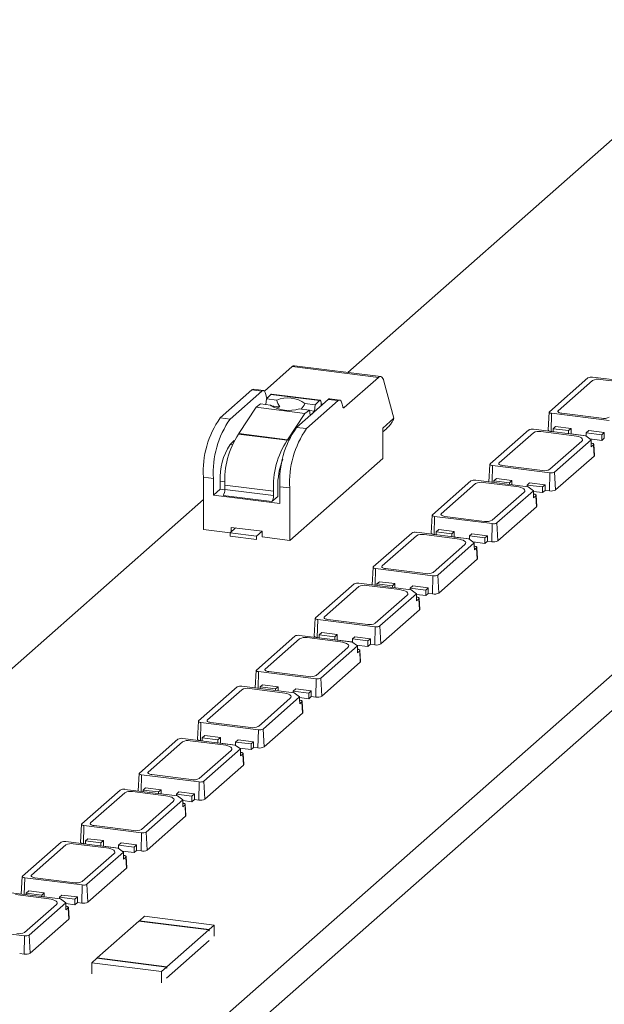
# Model space of a CAD drawing. Header units: millimetres. Extents: x -97 to 121, y 100 to 279.
# Tile 9 of 10: x 65 to 90, y 233 to 274. Entities that reach past the tile are written whole.
import ezdxf

# ---------------------------------------------------------------- set-up
doc = ezdxf.new("R2010")
doc.units = ezdxf.units.MM

msp = doc.modelspace()

# ---------------------------------------------------------------- linework, layer by layer
at = {"color": 7, "linetype": 'Continuous', "lineweight": 15}
for p, q in [((121.29, 274.39), (-74.932, 101.338)), ((78.72, 259.474), (94.545, 273.43)), ((121.29, 272.882), (-74.932, 99.83)), ((75.198, 258.687), (76.37, 259.721)), ((76.37, 259.721), (80.018, 259.262)), ((80.112, 259.299), (76.464, 259.758)), ((80.018, 259.262), (78.574, 257.988)), ((80.669, 257.539), (80.248, 259.111)), ((87.241, 257.813), (88.868, 259.247)), ((87.615, 257.855), (89.065, 259.133)), ((89.068, 259.277), (91.283, 258.998)), ((89.387, 259.182), (90.79, 259.005)), ((74.671, 258.741), (73.33, 257.558)), ((75.092, 258.688), (73.751, 257.505)), ((74.671, 258.741), (75.092, 258.688)), ((75.155, 258.713), (74.734, 258.766)), ((75.286, 258.435), (75.245, 258.587)), ((75.284, 258.36), (75.464, 258.543)), ((75.464, 258.543), (77.522, 258.284)), ((77.551, 258.298), (75.493, 258.557)), ((74.844, 258), (75.038, 258.143)), ((75.461, 258.09), (75.038, 258.143)), ((75.284, 258.36), (75.259, 258.116)), ((75.72, 258.305), (75.284, 258.36)), ((76.557, 257.152), (77.898, 258.335)), ((77.342, 258.101), (76.906, 258.155)), ((78.319, 258.282), (76.978, 257.099)), ((77.522, 258.284), (77.342, 258.101)), ((77.598, 258.07), (77.596, 258.171)), ((77.669, 258.132), (77.597, 258.141)), ((77.898, 258.335), (78.319, 258.282)), ((78.382, 258.306), (77.961, 258.359)), ((78.513, 258.028), (78.472, 258.181)), ((74.844, 258), (74.116, 256.887)), ((74.844, 258), (76.902, 257.74)), ((75.461, 258.09), (75.473, 258.069)), ((75.473, 258.069), (75.847, 258.021)), ((76.902, 257.74), (76.174, 256.627)), ((77.096, 257.884), (76.672, 257.938)), ((77.096, 257.884), (76.902, 257.74)), ((77.137, 257.663), (77.096, 257.884)), ((77.1, 257.864), (77.315, 257.836)), ((77.315, 257.836), (77.196, 257.715)), ((77.342, 258.101), (77.315, 257.836)), ((87.231, 257.795), (87.187, 257.041)), ((87.316, 256.978), (87.332, 257.746)), ((89.764, 257.439), (87.332, 257.746)), ((89.445, 257.535), (87.761, 257.747)), ((73.751, 257.505), (73.33, 257.558)), ((80.195, 257.121), (80.669, 257.539)), ((74.116, 256.887), (76.174, 256.627)), ((76.978, 257.099), (76.557, 257.152)), ((80.195, 255.835), (80.195, 257.121)), ((80.195, 256.96), (80.365, 257.11)), ((84.74, 255.607), (86.366, 257.041)), ((85.114, 255.649), (86.564, 256.927)), ((86.567, 257.071), (88.781, 256.792)), ((86.886, 256.976), (88.289, 256.799)), ((87.397, 256.968), (87.316, 256.978)), ((87.397, 257.096), (87.503, 257.19)), ((87.397, 256.967), (87.397, 257.096)), ((88.052, 257.014), (87.397, 257.096)), ((87.503, 257.19), (88.158, 257.107)), ((88.158, 257.107), (88.052, 257.014)), ((88.052, 257.014), (88.052, 256.884)), ((88.158, 256.872), (88.158, 257.107)), ((88.8, 256.92), (88.906, 257.013)), ((89.455, 256.837), (88.8, 256.92)), ((88.8, 256.778), (88.8, 256.92)), ((88.906, 257.013), (89.561, 256.931)), ((89.561, 256.931), (89.455, 256.837)), ((89.561, 256.695), (89.561, 256.931)), ((73.745, 256.423), (73.921, 256.603)), ((76.162, 256.612), (74.104, 256.871)), ((88.609, 256.562), (87.265, 255.378)), ((89.007, 256.625), (87.463, 255.264)), ((88.157, 256.871), (88.158, 256.872)), ((88.8, 256.791), (88.158, 256.872)), ((88.781, 256.792), (89.007, 256.625)), ((88.954, 256.664), (89.455, 256.601)), ((89.008, 256.514), (89.007, 256.625)), ((89.011, 256.33), (89.008, 256.514)), ((89.455, 256.837), (89.455, 256.601)), ((89.455, 256.601), (89.561, 256.695)), ((89.105, 256.413), (89.011, 256.33)), ((89.131, 255.938), (89.105, 256.413)), ((89.144, 255.963), (89.116, 256.435)), ((76.271, 252.374), (80.195, 255.835)), ((89.131, 255.938), (87.504, 254.504)), ((84.73, 255.589), (84.686, 254.849)), ((87.262, 255.233), (84.83, 255.54)), ((86.943, 255.329), (85.259, 255.541)), ((87.262, 255.233), (87.247, 254.465)), ((87.504, 254.504), (87.463, 255.264)), ((72.623, 252.833), (72.623, 255.049)), ((72.623, 255.049), (73.044, 254.996)), ((73.044, 254.996), (73.044, 254.289)), ((73.326, 254.538), (73.326, 254.877)), ((82.3, 253.455), (83.927, 254.89)), ((84.127, 254.92), (86.342, 254.641)), ((84.446, 254.824), (85.849, 254.647)), ((84.896, 254.89), (85.002, 254.984)), ((85.55, 254.808), (84.896, 254.89)), ((84.896, 254.823), (84.896, 254.89)), ((85.002, 254.984), (85.656, 254.901)), ((85.656, 254.901), (85.55, 254.808)), ((85.55, 254.808), (85.55, 254.74)), ((85.656, 254.727), (85.656, 254.901)), ((86.299, 254.714), (86.405, 254.807)), ((86.405, 254.807), (87.06, 254.725)), ((73.044, 254.289), (73.326, 254.538)), ((73.524, 254.513), (73.326, 254.538)), ((73.524, 254.712), (75.582, 254.453)), ((73.524, 254.712), (73.524, 254.524)), ((73.524, 254.524), (75.582, 254.265)), ((75.582, 254.453), (75.582, 254.265)), ((75.759, 254.232), (75.759, 254.609)), ((75.85, 254.642), (76.271, 254.589)), ((75.85, 253.935), (75.85, 254.642)), ((76.271, 254.589), (76.271, 252.374)), ((82.674, 253.497), (84.124, 254.776)), ((86.169, 254.411), (84.826, 253.226)), ((86.567, 254.474), (85.023, 253.112)), ((86.953, 254.631), (86.299, 254.714)), ((86.299, 254.646), (86.299, 254.714)), ((86.342, 254.641), (86.567, 254.474)), ((86.568, 254.363), (86.567, 254.474)), ((86.568, 254.444), (86.953, 254.395)), ((87.06, 254.725), (86.953, 254.631)), ((86.953, 254.631), (86.953, 254.395)), ((86.953, 254.395), (87.06, 254.489)), ((87.06, 254.489), (87.06, 254.725)), ((87.247, 254.465), (87.06, 254.489)), ((51.871, 235.795), (72.623, 254.097)), ((73.044, 254.289), (75.85, 253.935)), ((75.511, 254.014), (73.453, 254.273)), ((75.511, 254.014), (75.759, 254.232)), ((86.571, 254.179), (86.568, 254.363)), ((86.665, 254.262), (86.571, 254.179)), ((86.691, 253.787), (86.665, 254.262)), ((86.704, 253.812), (86.676, 254.283)), ((86.691, 253.787), (85.065, 252.353)), ((82.29, 253.438), (82.246, 252.684)), ((82.375, 252.62), (82.391, 253.388)), ((84.823, 253.082), (82.391, 253.388)), ((84.504, 253.178), (82.82, 253.39)), ((72.623, 252.833), (73.745, 252.692)), ((73.744, 252.691), (73.979, 252.898)), ((73.792, 252.922), (75.102, 252.757)), ((73.792, 252.733), (73.792, 252.922)), ((75.102, 252.757), (74.867, 252.55)), ((75.102, 252.521), (75.102, 252.757)), ((81.626, 252.714), (83.84, 252.435)), ((82.456, 252.739), (82.562, 252.832)), ((82.456, 252.609), (82.456, 252.739)), ((83.111, 252.656), (82.456, 252.739)), ((82.562, 252.832), (83.217, 252.75)), ((83.217, 252.75), (83.111, 252.656)), ((83.217, 252.514), (83.217, 252.75)), ((84.823, 253.082), (84.807, 252.314)), ((85.065, 252.353), (85.023, 253.112)), ((73.744, 252.691), (74.867, 252.55)), ((73.744, 252.55), (73.744, 252.691)), ((73.744, 252.55), (74.867, 252.408)), ((74.867, 252.55), (74.867, 252.408)), ((75.102, 252.521), (76.271, 252.374)), ((79.799, 251.249), (81.425, 252.684)), ((80.173, 251.291), (81.623, 252.57)), ((81.945, 252.618), (83.348, 252.441)), ((82.456, 252.61), (82.375, 252.62)), ((83.111, 252.656), (83.111, 252.527)), ((83.216, 252.513), (83.217, 252.514)), ((83.859, 252.433), (83.217, 252.514)), ((83.84, 252.435), (84.066, 252.268)), ((83.859, 252.562), (83.965, 252.656)), ((84.514, 252.48), (83.859, 252.562)), ((83.859, 252.421), (83.859, 252.562)), ((83.965, 252.656), (84.62, 252.573)), ((84.013, 252.307), (84.514, 252.244)), ((84.62, 252.573), (84.514, 252.48)), ((84.514, 252.48), (84.514, 252.244)), ((84.514, 252.244), (84.62, 252.337)), ((84.62, 252.337), (84.62, 252.573)), ((84.807, 252.314), (84.62, 252.337)), ((83.668, 252.205), (82.324, 251.02)), ((84.066, 252.268), (82.522, 250.906)), ((84.067, 252.156), (84.066, 252.268)), ((84.07, 251.973), (84.067, 252.156)), ((84.164, 252.056), (84.07, 251.973)), ((84.19, 251.581), (84.164, 252.056)), ((84.203, 251.606), (84.175, 252.077)), ((84.19, 251.581), (82.563, 250.147)), ((79.789, 251.232), (79.745, 250.492)), ((82.321, 250.876), (79.889, 251.182)), ((82.002, 250.972), (80.318, 251.184)), ((82.321, 250.876), (82.306, 250.108)), ((82.563, 250.147), (82.522, 250.906)), ((77.359, 249.098), (78.986, 250.532)), ((77.734, 249.14), (79.183, 250.418)), ((79.186, 250.562), (81.401, 250.283)), ((79.505, 250.467), (80.908, 250.29)), ((79.955, 250.533), (80.061, 250.626)), ((79.955, 250.465), (79.955, 250.533)), ((80.609, 250.45), (79.955, 250.533)), ((80.061, 250.626), (80.715, 250.544)), ((80.715, 250.544), (80.609, 250.45)), ((80.609, 250.45), (80.609, 250.383)), ((80.715, 250.37), (80.715, 250.544)), ((81.358, 250.356), (81.464, 250.45)), ((82.013, 250.274), (81.358, 250.356)), ((81.358, 250.289), (81.358, 250.356)), ((81.401, 250.283), (81.627, 250.117)), ((81.464, 250.45), (82.119, 250.367)), ((82.119, 250.367), (82.013, 250.274)), ((82.013, 250.274), (82.013, 250.038)), ((82.119, 250.131), (82.119, 250.367)), ((81.228, 250.054), (79.885, 248.869)), ((81.627, 250.117), (80.082, 248.755)), ((81.627, 250.005), (81.627, 250.117)), ((81.627, 250.087), (82.013, 250.038)), ((81.63, 249.821), (81.627, 250.005)), ((81.724, 249.904), (81.63, 249.821)), ((81.75, 249.43), (81.724, 249.904)), ((81.763, 249.454), (81.735, 249.926)), ((82.013, 250.038), (82.119, 250.131)), ((82.306, 250.108), (82.119, 250.131)), ((81.75, 249.43), (80.124, 247.995)), ((77.349, 249.08), (77.305, 248.326)), ((77.434, 248.263), (77.45, 249.031)), ((79.882, 248.725), (77.45, 249.031)), ((79.563, 248.82), (77.879, 249.032)), ((79.882, 248.725), (79.866, 247.956)), ((80.124, 247.995), (80.082, 248.755)), ((74.858, 246.892), (76.484, 248.326)), ((75.232, 246.934), (76.682, 248.212)), ((76.685, 248.356), (78.899, 248.077)), ((77.004, 248.261), (78.407, 248.084)), ((77.515, 248.253), (77.434, 248.263)), ((77.515, 248.381), (77.621, 248.475)), ((77.515, 248.252), (77.515, 248.381)), ((78.17, 248.299), (77.515, 248.381)), ((77.621, 248.475), (78.276, 248.392)), ((78.276, 248.392), (78.17, 248.299)), ((78.17, 248.299), (78.17, 248.169)), ((78.275, 248.156), (78.276, 248.157)), ((78.276, 248.157), (78.276, 248.392)), ((78.918, 248.076), (78.276, 248.157)), ((78.918, 248.205), (79.024, 248.298)), ((78.918, 248.063), (78.918, 248.205)), ((79.573, 248.122), (78.918, 248.205)), ((79.024, 248.298), (79.679, 248.216)), ((79.679, 248.216), (79.573, 248.122)), ((79.679, 247.98), (79.679, 248.216)), ((78.727, 247.847), (77.384, 246.663)), ((79.125, 247.911), (77.581, 246.549)), ((78.899, 248.077), (79.125, 247.911)), ((79.072, 247.95), (79.573, 247.886)), ((79.126, 247.799), (79.125, 247.911)), ((79.129, 247.615), (79.126, 247.799)), ((79.262, 247.248), (79.234, 247.72)), ((79.573, 248.122), (79.573, 247.886)), ((79.573, 247.886), (79.679, 247.98)), ((79.866, 247.956), (79.679, 247.98)), ((79.223, 247.698), (79.129, 247.615)), ((79.249, 247.223), (79.223, 247.698)), ((79.249, 247.223), (77.623, 245.789)), ((74.848, 246.874), (74.804, 246.134)), ((77.381, 246.519), (74.948, 246.825)), ((77.061, 246.614), (75.378, 246.826)), ((77.381, 246.519), (77.365, 245.75)), ((77.623, 245.789), (77.581, 246.549)), ((72.418, 244.74), (74.045, 246.175)), ((72.793, 244.782), (74.242, 246.061)), ((74.245, 246.205), (76.46, 245.926)), ((74.564, 246.109), (75.968, 245.932)), ((75.014, 246.175), (75.12, 246.269)), ((75.669, 246.093), (75.014, 246.175)), ((75.014, 246.108), (75.014, 246.175)), ((75.12, 246.269), (75.775, 246.186)), ((75.775, 246.186), (75.669, 246.093)), ((75.669, 246.093), (75.669, 246.025)), ((75.775, 246.012), (75.775, 246.186)), ((76.417, 245.999), (76.523, 246.092)), ((76.523, 246.092), (77.178, 246.01)), ((76.288, 245.696), (74.944, 244.511)), ((76.686, 245.759), (75.141, 244.397)), ((76.417, 245.931), (76.417, 245.999)), ((77.072, 245.916), (76.417, 245.999)), ((76.46, 245.926), (76.686, 245.759)), ((76.686, 245.648), (76.686, 245.759)), ((76.686, 245.729), (77.072, 245.68)), ((76.689, 245.464), (76.686, 245.648)), ((77.178, 246.01), (77.072, 245.916)), ((77.072, 245.916), (77.072, 245.68)), ((77.072, 245.68), (77.178, 245.774)), ((77.178, 245.774), (77.178, 246.01)), ((77.365, 245.75), (77.178, 245.774)), ((76.783, 245.547), (76.689, 245.464)), ((76.809, 245.072), (76.783, 245.547)), ((76.822, 245.097), (76.794, 245.568)), ((76.809, 245.072), (75.183, 243.638)), ((72.408, 244.723), (72.364, 243.969)), ((72.493, 243.905), (72.509, 244.673)), ((74.941, 244.367), (72.509, 244.673)), ((74.622, 244.463), (72.938, 244.675)), ((75.183, 243.638), (75.141, 244.397)), ((69.917, 242.534), (71.543, 243.969)), ((71.744, 243.999), (73.959, 243.72)), ((72.574, 244.024), (72.68, 244.117)), ((73.229, 243.941), (72.574, 244.024)), ((72.574, 243.894), (72.574, 244.024)), ((72.68, 244.117), (73.335, 244.035)), ((73.335, 244.035), (73.229, 243.941)), ((73.335, 243.799), (73.335, 244.035)), ((74.941, 244.367), (74.925, 243.599)), ((70.291, 242.576), (71.741, 243.855)), ((72.063, 243.903), (73.466, 243.726)), ((72.574, 243.895), (72.493, 243.905)), ((74.184, 243.553), (72.64, 242.191)), ((73.229, 243.941), (73.229, 243.812)), ((73.334, 243.798), (73.335, 243.799)), ((73.977, 243.718), (73.335, 243.799)), ((73.959, 243.72), (74.184, 243.553)), ((73.977, 243.847), (74.083, 243.941)), ((74.632, 243.765), (73.977, 243.847)), ((73.977, 243.706), (73.977, 243.847)), ((74.083, 243.941), (74.738, 243.858)), ((74.131, 243.592), (74.632, 243.529)), ((74.185, 243.442), (74.184, 243.553)), ((74.738, 243.858), (74.632, 243.765)), ((74.632, 243.765), (74.632, 243.529)), ((74.632, 243.529), (74.738, 243.623)), ((74.738, 243.623), (74.738, 243.858)), ((74.925, 243.599), (74.738, 243.623)), ((73.786, 243.49), (72.443, 242.305)), ((74.188, 243.258), (74.185, 243.442)), ((74.282, 243.341), (74.188, 243.258)), ((74.308, 242.866), (74.282, 243.341)), ((74.321, 242.891), (74.293, 243.362)), ((74.308, 242.866), (72.682, 241.432)), ((69.907, 242.517), (69.863, 241.777)), ((72.44, 242.161), (70.008, 242.467)), ((72.12, 242.257), (70.437, 242.469)), ((70.073, 241.818), (70.179, 241.911)), ((70.179, 241.911), (70.834, 241.829)), ((72.44, 242.161), (72.424, 241.393)), ((72.682, 241.432), (72.64, 242.191)), ((67.478, 240.383), (69.104, 241.817)), ((67.852, 240.425), (69.301, 241.703)), ((69.304, 241.847), (71.519, 241.568)), ((69.623, 241.752), (71.027, 241.575)), ((70.728, 241.735), (70.073, 241.818)), ((70.073, 241.75), (70.073, 241.818)), ((70.834, 241.829), (70.728, 241.735)), ((70.728, 241.735), (70.728, 241.668)), ((70.834, 241.655), (70.834, 241.829)), ((71.476, 241.641), (71.582, 241.735)), ((72.131, 241.559), (71.476, 241.641)), ((71.476, 241.574), (71.476, 241.641)), ((71.519, 241.568), (71.745, 241.402)), ((71.582, 241.735), (72.237, 241.652)), ((72.237, 241.652), (72.131, 241.559)), ((72.131, 241.559), (72.131, 241.323)), ((72.237, 241.416), (72.237, 241.652)), ((71.347, 241.339), (70.003, 240.154)), ((71.745, 241.402), (70.2, 240.04)), ((71.745, 241.29), (71.745, 241.402)), ((71.745, 241.372), (72.131, 241.323)), ((71.748, 241.106), (71.745, 241.29)), ((71.842, 241.189), (71.748, 241.106)), ((71.868, 240.715), (71.842, 241.189)), ((71.881, 240.739), (71.854, 241.211)), ((72.131, 241.323), (72.237, 241.416)), ((72.424, 241.393), (72.237, 241.416)), ((71.868, 240.715), (70.242, 239.28)), ((67.468, 240.366), (67.423, 239.612)), ((67.552, 239.548), (67.568, 240.316)), ((70, 240.01), (67.568, 240.316)), ((69.681, 240.105), (67.997, 240.317)), ((70, 240.01), (69.984, 239.241)), ((70.242, 239.28), (70.2, 240.04)), ((64.976, 238.177), (66.603, 239.611)), ((65.35, 238.219), (66.8, 239.497)), ((66.803, 239.641), (69.018, 239.362)), ((67.122, 239.546), (68.525, 239.369)), ((67.633, 239.538), (67.552, 239.548)), ((67.633, 239.666), (67.739, 239.76)), ((68.288, 239.584), (67.633, 239.666)), ((67.633, 239.537), (67.633, 239.666)), ((67.739, 239.76), (68.394, 239.678)), ((68.394, 239.678), (68.288, 239.584)), ((68.288, 239.584), (68.288, 239.454)), ((68.393, 239.441), (68.394, 239.442)), ((68.394, 239.442), (68.394, 239.678)), ((69.036, 239.361), (68.394, 239.442)), ((69.036, 239.49), (69.142, 239.583)), ((69.036, 239.348), (69.036, 239.49)), ((69.691, 239.407), (69.036, 239.49)), ((69.142, 239.583), (69.797, 239.501)), ((69.797, 239.501), (69.691, 239.407)), ((69.691, 239.407), (69.691, 239.171)), ((69.797, 239.265), (69.797, 239.501)), ((68.845, 239.133), (67.502, 237.948)), ((69.243, 239.196), (67.699, 237.834)), ((69.018, 239.362), (69.243, 239.196)), ((69.191, 239.235), (69.691, 239.171)), ((69.244, 239.084), (69.243, 239.196)), ((69.247, 238.9), (69.244, 239.084)), ((69.341, 238.983), (69.247, 238.9)), ((69.367, 238.509), (69.341, 238.983)), ((69.38, 238.533), (69.352, 239.005)), ((69.691, 239.171), (69.797, 239.265)), ((69.984, 239.241), (69.797, 239.265)), ((64.966, 238.159), (64.922, 237.419)), ((69.367, 238.509), (67.741, 237.074)), ((67.499, 237.804), (65.067, 238.11)), ((67.18, 237.899), (65.496, 238.111)), ((67.499, 237.804), (67.483, 237.035)), ((67.741, 237.074), (67.699, 237.834)), ((64.363, 237.49), (66.578, 237.211)), ((64.683, 237.394), (66.086, 237.217)), ((65.132, 237.46), (65.238, 237.554)), ((65.787, 237.378), (65.132, 237.46)), ((65.132, 237.393), (65.132, 237.46)), ((65.238, 237.554), (65.893, 237.471)), ((65.893, 237.471), (65.787, 237.378)), ((65.787, 237.378), (65.787, 237.31)), ((65.893, 237.297), (65.893, 237.471)), ((66.535, 237.284), (66.641, 237.377)), ((66.641, 237.377), (67.296, 237.295)), ((66.406, 236.981), (65.062, 235.796)), ((66.804, 237.044), (65.26, 235.682)), ((66.535, 237.216), (66.535, 237.284)), ((67.19, 237.201), (66.535, 237.284)), ((66.578, 237.211), (66.804, 237.044)), ((66.804, 236.933), (66.804, 237.044)), ((66.804, 237.014), (67.19, 236.965)), ((66.808, 236.749), (66.804, 236.933)), ((67.296, 237.295), (67.19, 237.201)), ((67.19, 237.201), (67.19, 236.965)), ((67.19, 236.965), (67.296, 237.059)), ((67.296, 237.059), (67.296, 237.295)), ((67.483, 237.035), (67.296, 237.059)), ((66.902, 236.832), (66.808, 236.749)), ((66.928, 236.357), (66.902, 236.832)), ((66.94, 236.382), (66.913, 236.853)), ((70.125, 236.479), (69.913, 236.292)), ((73.072, 236.108), (70.125, 236.479)), ((66.928, 236.357), (65.301, 234.923)), ((68.127, 234.717), (69.895, 236.276)), ((72.842, 235.905), (69.895, 236.276)), ((69.913, 236.292), (72.859, 235.921)), ((69.913, 236.274), (69.913, 236.292)), ((72.859, 235.921), (73.072, 236.108)), ((73.072, 235.636), (73.072, 236.108)), ((65.059, 235.652), (62.627, 235.959)), ((65.059, 235.652), (65.043, 234.884)), ((65.301, 234.923), (65.26, 235.682)), ((71.074, 234.346), (72.842, 235.905)), ((72.842, 235.858), (72.842, 235.905)), ((72.859, 235.874), (72.842, 235.876)), ((72.842, 235.858), (72.859, 235.874)), ((72.859, 235.921), (72.859, 235.874)), ((71.056, 233.859), (72.859, 235.449)), ((65.043, 234.884), (64.856, 234.908)), ((68.11, 234.702), (67.898, 234.515)), ((70.844, 234.144), (67.898, 234.515)), ((67.898, 234.515), (67.898, 234.043)), ((71.056, 234.331), (68.11, 234.702)), ((68.127, 234.717), (71.074, 234.346)), ((68.127, 234.7), (68.127, 234.717)), ((70.844, 234.144), (71.056, 234.331)), ((70.844, 233.672), (70.844, 234.144)), ((71.056, 234.283), (71.056, 234.331)), ((71.074, 234.299), (71.056, 234.301)), ((71.056, 234.283), (71.074, 234.299)), ((71.074, 234.346), (71.074, 234.299))]:
    msp.add_line(p, q, dxfattribs=at)
at = {"color": 8, "linetype": 'Continuous', "lineweight": 15}
for p, q in [((75.321, 258.398), (75.3, 258.4)), ((75.306, 258.382), (75.306, 258.393)), ((78.528, 257.994), (78.574, 257.988)), ((73.832, 256.412), (73.745, 256.423)), ((84.816, 254.833), (84.83, 255.54)), ((73.326, 254.877), (73.526, 254.852)), ((79.875, 250.475), (79.889, 251.182)), ((74.934, 246.118), (74.948, 246.825)), ((69.993, 241.76), (70.008, 242.467)), ((65.052, 237.403), (65.067, 238.11))]:
    msp.add_line(p, q, dxfattribs=at)
at = {"color": 7, "linetype": 'Continuous', "lineweight": 15, "flags": 128}
for points in [[(80.018, 259.262), (80.053, 259.286), (80.087, 259.298), (80.12, 259.297), (80.151, 259.284), (80.18, 259.258), (80.206, 259.22), (80.229, 259.17), (80.248, 259.111)], [(75.092, 258.688), (75.115, 258.704), (75.138, 258.712), (75.16, 258.712), (75.18, 258.703), (75.2, 258.686), (75.217, 258.66), (75.232, 258.627), (75.245, 258.587)], [(77.522, 258.284), (77.536, 258.295), (77.549, 258.298), (77.562, 258.293), (77.573, 258.281), (77.582, 258.262), (77.589, 258.237), (77.594, 258.206), (77.596, 258.171)], [(78.472, 258.181), (78.459, 258.221), (78.444, 258.254), (78.427, 258.279), (78.408, 258.296), (78.387, 258.305), (78.365, 258.306), (78.342, 258.298), (78.319, 258.282)], [(78.574, 257.988), (78.565, 257.981), (78.556, 257.978), (78.547, 257.978), (78.539, 257.982), (78.531, 257.989), (78.524, 257.999), (78.518, 258.012), (78.513, 258.028)], [(87.332, 257.746), (87.304, 257.75), (87.28, 257.757), (87.26, 257.764), (87.245, 257.773), (87.235, 257.783), (87.231, 257.793), (87.233, 257.803), (87.241, 257.813)], [(87.761, 257.747), (87.717, 257.754), (87.678, 257.764), (87.646, 257.777), (87.621, 257.791), (87.606, 257.806), (87.599, 257.823), (87.603, 257.839), (87.615, 257.855)], [(87.316, 256.978), (87.281, 256.984), (87.25, 256.992), (87.224, 257.001), (87.204, 257.013), (87.192, 257.025), (87.187, 257.038), (87.187, 257.041)], [(88.289, 256.799), (88.385, 256.783), (88.471, 256.761), (88.542, 256.734), (88.596, 256.703), (88.63, 256.669), (88.644, 256.633), (88.637, 256.597), (88.609, 256.562)], [(89.008, 256.487), (89.035, 256.482), (89.062, 256.475), (89.084, 256.467), (89.101, 256.457), (89.111, 256.446), (89.116, 256.435), (89.113, 256.424), (89.105, 256.413)], [(85.259, 255.541), (85.215, 255.548), (85.177, 255.558), (85.144, 255.571), (85.12, 255.585), (85.104, 255.6), (85.098, 255.617), (85.101, 255.633), (85.114, 255.649)], [(89.144, 255.963), (89.141, 255.951), (89.131, 255.938)], [(84.83, 255.54), (84.803, 255.544), (84.779, 255.551), (84.759, 255.558), (84.744, 255.567), (84.734, 255.577), (84.73, 255.587), (84.732, 255.597), (84.74, 255.607)], [(85.849, 254.647), (85.946, 254.631), (86.031, 254.609), (86.102, 254.582), (86.156, 254.551), (86.191, 254.517), (86.205, 254.482), (86.197, 254.446), (86.169, 254.411)], [(86.569, 254.335), (86.595, 254.331), (86.622, 254.324), (86.644, 254.315), (86.661, 254.306), (86.672, 254.295), (86.676, 254.284), (86.674, 254.273), (86.665, 254.262)], [(86.704, 253.812), (86.701, 253.8), (86.691, 253.787)], [(82.391, 253.388), (82.363, 253.393), (82.339, 253.399), (82.319, 253.407), (82.304, 253.416), (82.294, 253.425), (82.29, 253.435), (82.292, 253.445), (82.3, 253.455)], [(82.82, 253.39), (82.776, 253.397), (82.737, 253.407), (82.705, 253.419), (82.68, 253.433), (82.665, 253.449), (82.658, 253.465), (82.662, 253.481), (82.674, 253.497)], [(82.375, 252.62), (82.34, 252.626), (82.309, 252.634), (82.283, 252.644), (82.263, 252.655), (82.251, 252.668), (82.246, 252.681), (82.246, 252.684)], [(83.348, 252.441), (83.445, 252.425), (83.53, 252.403), (83.601, 252.376), (83.655, 252.345), (83.689, 252.311), (83.703, 252.276), (83.696, 252.24), (83.668, 252.205)], [(84.067, 252.129), (84.094, 252.125), (84.121, 252.118), (84.143, 252.109), (84.16, 252.1), (84.17, 252.089), (84.175, 252.078), (84.173, 252.067), (84.164, 252.056)], [(84.203, 251.606), (84.2, 251.594), (84.19, 251.581)], [(79.889, 251.182), (79.862, 251.187), (79.838, 251.193), (79.818, 251.201), (79.803, 251.21), (79.793, 251.219), (79.789, 251.229), (79.791, 251.239), (79.799, 251.249)], [(80.318, 251.184), (80.275, 251.191), (80.236, 251.201), (80.203, 251.213), (80.179, 251.227), (80.163, 251.243), (80.157, 251.259), (80.16, 251.275), (80.173, 251.291)], [(80.908, 250.29), (81.005, 250.274), (81.091, 250.252), (81.161, 250.225), (81.215, 250.194), (81.25, 250.16), (81.264, 250.124), (81.257, 250.088), (81.228, 250.054)], [(81.628, 249.978), (81.654, 249.973), (81.681, 249.966), (81.703, 249.958), (81.72, 249.948), (81.731, 249.937), (81.735, 249.926), (81.733, 249.915), (81.724, 249.904)], [(81.763, 249.454), (81.761, 249.442), (81.75, 249.43)], [(77.45, 249.031), (77.423, 249.035), (77.398, 249.042), (77.378, 249.049), (77.363, 249.058), (77.353, 249.068), (77.349, 249.078), (77.351, 249.088), (77.359, 249.098)], [(77.879, 249.032), (77.835, 249.04), (77.796, 249.049), (77.764, 249.062), (77.74, 249.076), (77.724, 249.091), (77.717, 249.108), (77.721, 249.124), (77.734, 249.14)], [(77.434, 248.263), (77.399, 248.269), (77.368, 248.277), (77.342, 248.286), (77.323, 248.298), (77.31, 248.31), (77.305, 248.323), (77.305, 248.326)], [(78.407, 248.084), (78.504, 248.068), (78.589, 248.046), (78.66, 248.019), (78.714, 247.988), (78.748, 247.954), (78.762, 247.918), (78.755, 247.882), (78.727, 247.847)], [(79.126, 247.772), (79.153, 247.767), (79.18, 247.76), (79.202, 247.752), (79.219, 247.742), (79.23, 247.731), (79.234, 247.72), (79.232, 247.709), (79.223, 247.698)], [(74.948, 246.825), (74.921, 246.829), (74.897, 246.836), (74.877, 246.843), (74.862, 246.852), (74.852, 246.862), (74.848, 246.872), (74.85, 246.882), (74.858, 246.892)], [(75.378, 246.826), (75.334, 246.834), (75.295, 246.843), (75.263, 246.856), (75.238, 246.87), (75.222, 246.885), (75.216, 246.902), (75.219, 246.918), (75.232, 246.934)], [(79.262, 247.248), (79.259, 247.236), (79.249, 247.223)], [(75.968, 245.932), (76.064, 245.916), (76.15, 245.894), (76.221, 245.867), (76.274, 245.836), (76.309, 245.802), (76.323, 245.767), (76.316, 245.731), (76.288, 245.696)], [(76.687, 245.62), (76.713, 245.616), (76.74, 245.609), (76.762, 245.6), (76.779, 245.591), (76.79, 245.58), (76.794, 245.569), (76.792, 245.558), (76.783, 245.547)], [(76.822, 245.097), (76.82, 245.085), (76.809, 245.072)], [(72.509, 244.673), (72.482, 244.678), (72.457, 244.684), (72.437, 244.692), (72.422, 244.701), (72.412, 244.71), (72.409, 244.72), (72.411, 244.73), (72.418, 244.74)], [(72.938, 244.675), (72.894, 244.682), (72.855, 244.692), (72.823, 244.704), (72.799, 244.718), (72.783, 244.734), (72.777, 244.75), (72.78, 244.766), (72.793, 244.782)], [(72.493, 243.905), (72.458, 243.911), (72.427, 243.919), (72.401, 243.929), (72.382, 243.94), (72.369, 243.953), (72.364, 243.966), (72.364, 243.969)], [(73.466, 243.726), (73.563, 243.71), (73.648, 243.688), (73.719, 243.661), (73.773, 243.63), (73.807, 243.596), (73.821, 243.561), (73.814, 243.525), (73.786, 243.49)], [(74.185, 243.414), (74.212, 243.41), (74.239, 243.403), (74.261, 243.394), (74.278, 243.385), (74.289, 243.374), (74.293, 243.363), (74.291, 243.352), (74.282, 243.341)], [(74.321, 242.891), (74.318, 242.879), (74.308, 242.866)], [(70.008, 242.467), (69.98, 242.472), (69.956, 242.478), (69.936, 242.486), (69.921, 242.495), (69.911, 242.504), (69.907, 242.514), (69.909, 242.524), (69.917, 242.534)], [(70.437, 242.469), (70.393, 242.476), (70.354, 242.486), (70.322, 242.498), (70.297, 242.512), (70.282, 242.528), (70.275, 242.544), (70.278, 242.56), (70.291, 242.576)], [(71.027, 241.575), (71.123, 241.559), (71.209, 241.537), (71.28, 241.51), (71.333, 241.479), (71.368, 241.445), (71.382, 241.409), (71.375, 241.373), (71.347, 241.339)], [(71.746, 241.263), (71.773, 241.258), (71.799, 241.251), (71.821, 241.243), (71.838, 241.233), (71.849, 241.222), (71.853, 241.211), (71.851, 241.2), (71.842, 241.189)], [(71.881, 240.739), (71.879, 240.727), (71.868, 240.715)], [(67.568, 240.316), (67.541, 240.321), (67.517, 240.327), (67.497, 240.334), (67.481, 240.343), (67.472, 240.353), (67.468, 240.363), (67.47, 240.373), (67.478, 240.383)], [(67.997, 240.317), (67.953, 240.325), (67.914, 240.335), (67.882, 240.347), (67.858, 240.361), (67.842, 240.376), (67.836, 240.393), (67.839, 240.409), (67.852, 240.425)], [(67.552, 239.548), (67.517, 239.554), (67.486, 239.562), (67.46, 239.571), (67.441, 239.583), (67.428, 239.595), (67.423, 239.608), (67.423, 239.612)], [(68.525, 239.369), (68.622, 239.353), (68.707, 239.331), (68.778, 239.304), (68.832, 239.273), (68.867, 239.239), (68.881, 239.203), (68.873, 239.167), (68.845, 239.133)], [(69.244, 239.057), (69.271, 239.052), (69.298, 239.045), (69.32, 239.037), (69.337, 239.027), (69.348, 239.016), (69.352, 239.005), (69.35, 238.994), (69.341, 238.983)], [(65.067, 238.11), (65.039, 238.115), (65.015, 238.121), (64.995, 238.128), (64.98, 238.137), (64.97, 238.147), (64.966, 238.157), (64.968, 238.167), (64.976, 238.177)], [(65.496, 238.111), (65.452, 238.119), (65.413, 238.129), (65.381, 238.141), (65.356, 238.155), (65.341, 238.17), (65.334, 238.187), (65.338, 238.203), (65.35, 238.219)], [(69.38, 238.533), (69.377, 238.521), (69.367, 238.509)], [(66.086, 237.217), (66.182, 237.201), (66.268, 237.18), (66.339, 237.152), (66.393, 237.121), (66.427, 237.087), (66.441, 237.052), (66.434, 237.016), (66.406, 236.981)], [(66.805, 236.905), (66.832, 236.901), (66.858, 236.894), (66.881, 236.885), (66.897, 236.876), (66.908, 236.865), (66.913, 236.854), (66.91, 236.843), (66.902, 236.832)], [(66.94, 236.382), (66.938, 236.37), (66.928, 236.357)]]:
    msp.add_lwpolyline(points, dxfattribs=at)
at = {"color": 7, "linetype": 'Continuous', "lineweight": 15}
for centre, radius, start, end in [((76.457, 259.639), 0.12, 86.6791, 136.4073), ((89.011, 258.976), 0.306, 79.2261, 117.8883), ((89.295, 258.698), 0.492, 79.2261, 117.8883), ((74.729, 258.686), 0.0799, 86.6791, 136.4073), ((75.49, 258.524), 0.0329, 86.2479, 143.7793), ((75.378, 258.454), 0.0944, 191.8644, 220.3245), ((76.188, 257.236), 1.166, 51.9953, 113.6432), ((76.399, 258.439), 0.692, 191.1793, 217.1215), ((76.303, 258.414), 0.657, 312.2581, 336.773), ((77.956, 258.279), 0.0799, 86.6791, 136.4073), ((76.231, 259.313), 1.445, 237.8312, 287.8073), ((75.968, 257.63), 0.41, 107.1241, 128.9416), ((76.553, 255.296), 3.938, 144.9309, 183.5931), ((76.974, 255.243), 3.938, 144.9309, 183.5931), ((79.769, 257.857), 0.954, 327.5961, 340.5024), ((89.537, 258.019), 0.492, 259.2261, 297.8883), ((74.023, 256.946), 0.11, 316.9212, 327.3111), ((79.78, 254.889), 3.938, 144.9309, 183.5931), ((80.201, 254.836), 3.938, 144.9309, 183.5931), ((86.509, 256.77), 0.306, 79.2261, 117.8883), ((86.794, 256.492), 0.492, 79.2261, 117.8883), ((77.144, 254.896), 3.625, 146.994, 182.9112), ((79.202, 254.637), 3.625, 146.994, 182.9112), ((76.081, 256.687), 0.11, 316.9212, 327.3111), ((75.892, 255.012), 2.569, 146.6778, 183.0117), ((79.084, 254.634), 3.326, 159.4272, 180.4268), ((87.035, 255.813), 0.492, 259.2261, 297.8883), ((87.32, 255.534), 0.306, 259.2261, 297.8883), ((84.07, 254.619), 0.306, 79.2261, 117.8883), ((84.354, 254.341), 0.492, 79.2261, 117.8883), ((73.131, 254.499), 0.394, 324.9309, 3.5931), ((87.32, 254.852), 0.394, 259.2261, 297.8883), ((75.189, 254.24), 0.394, 324.9309, 3.5931), ((84.596, 253.661), 0.492, 259.2261, 297.8883), ((81.568, 252.413), 0.306, 79.2261, 117.8883), ((84.88, 253.383), 0.306, 259.2261, 297.8883), ((81.853, 252.135), 0.492, 79.2261, 117.8883), ((84.881, 252.701), 0.394, 259.2261, 297.8883), ((82.094, 251.455), 0.492, 259.2261, 297.8883), ((82.379, 251.177), 0.306, 259.2261, 297.8883), ((79.129, 250.262), 0.306, 79.2261, 117.8883), ((79.413, 249.983), 0.492, 79.2261, 117.8883), ((82.379, 250.495), 0.394, 259.2261, 297.8883), ((79.655, 249.304), 0.492, 259.2261, 297.8883), ((79.939, 249.025), 0.306, 259.2261, 297.8883), ((76.628, 248.056), 0.306, 79.2261, 117.8883), ((76.912, 247.777), 0.492, 79.2261, 117.8883), ((79.94, 248.343), 0.394, 259.2261, 297.8883), ((77.153, 247.098), 0.492, 259.2261, 297.8883), ((77.438, 246.819), 0.306, 259.2261, 297.8883), ((74.188, 245.904), 0.306, 79.2261, 117.8883), ((74.472, 245.626), 0.492, 79.2261, 117.8883), ((77.438, 246.137), 0.394, 259.2261, 297.8883), ((74.714, 244.946), 0.492, 259.2261, 297.8883), ((74.998, 244.668), 0.306, 259.2261, 297.8883), ((71.687, 243.698), 0.306, 79.2261, 117.8883), ((71.971, 243.42), 0.492, 79.2261, 117.8883), ((74.999, 243.986), 0.394, 259.2261, 297.8883), ((72.212, 242.74), 0.492, 259.2261, 297.8883), ((72.497, 242.462), 0.306, 259.2261, 297.8883), ((69.247, 241.547), 0.306, 79.2261, 117.8883), ((69.531, 241.268), 0.492, 79.2261, 117.8883), ((72.497, 241.78), 0.394, 259.2261, 297.8883), ((69.773, 240.589), 0.492, 259.2261, 297.8883), ((70.057, 240.31), 0.306, 259.2261, 297.8883), ((66.746, 239.341), 0.306, 79.2261, 117.8883), ((67.03, 239.062), 0.492, 79.2261, 117.8883), ((70.058, 239.628), 0.394, 259.2261, 297.8883), ((67.272, 238.383), 0.492, 259.2261, 297.8883), ((67.556, 238.104), 0.306, 259.2261, 297.8883), ((67.557, 237.422), 0.394, 259.2261, 297.8883), ((64.832, 236.231), 0.492, 259.2261, 297.8883), ((65.116, 235.953), 0.306, 259.2261, 297.8883), ((65.117, 235.271), 0.394, 259.2261, 297.8883)]:
    msp.add_arc(centre, radius, start, end, dxfattribs=at)
msp.add_open_spline([(80.357, 257.11), (80.42, 257.167), (80.51, 257.249), (80.56, 257.323), (80.575, 257.346)], degree=3, knots=[0, 0, 0, 0, 0.69764, 1, 1, 1, 1], dxfattribs=at)

doc.saveas('drawing.dxf')
